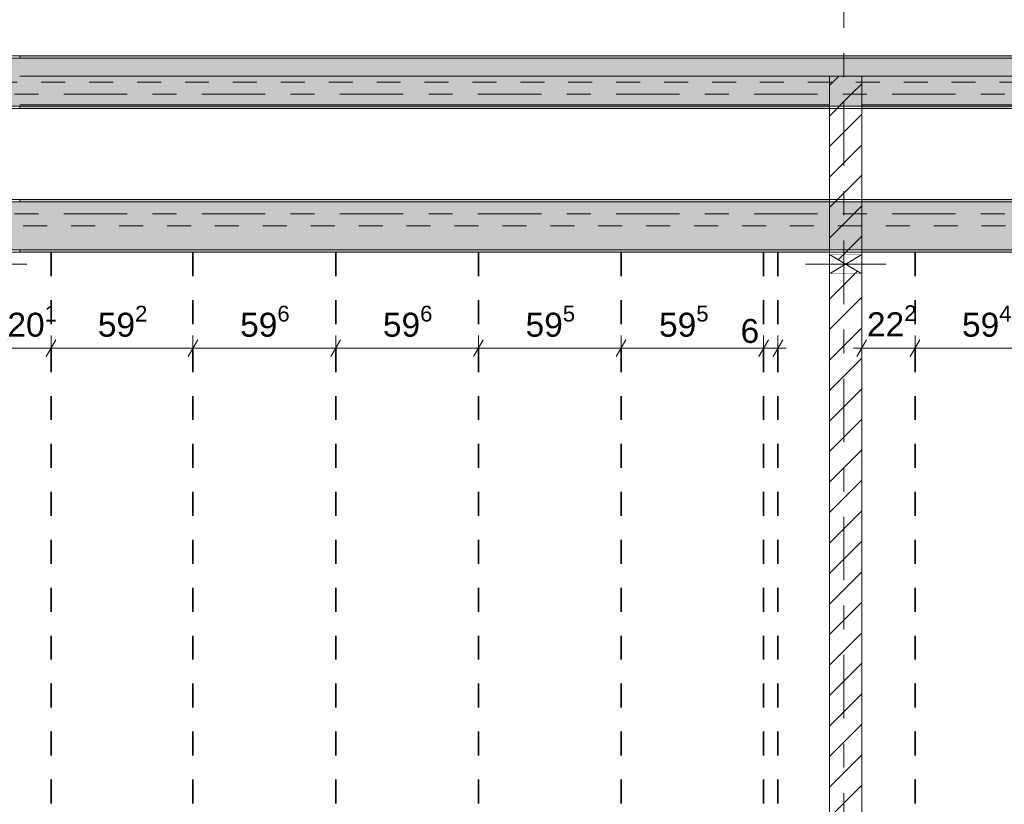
# Model space of a CAD drawing. Header units: metres. Extents: x -3.6 to 84.5, y -11 to 16.8.
# Tile 198 of 228: x 54.7 to 58.8, y 2.9 to 6.2. Entities that reach past the tile are written whole.
import ezdxf

# ---------------------------------------------------------------- set-up
doc = ezdxf.new("R2010")
doc.units = ezdxf.units.M
doc.header["$MEASUREMENT"] = 0
for name, pattern in [('Achse', [0.2, 0.1, -0.05, 0, -0.05]), ('Strichlinie doppelt', [0.546806, 0.264583, -0.105833, 0.070556, -0.105833]), ('Wipeout_Contour', [1, 0, -1])]:
    doc.linetypes.add(name, pattern=pattern)
for name, color, linetype in [('155 - Bemaßung_ Beschriftung.Ausbau - Deckenelemente', 7, 'Continuous'), ('451 - Universal.Achsen Raster', 7, 'Continuous'), ('605 - Struktur.Wand Innen', 7, 'Continuous'), ('608 - Struktur.Träger', 7, 'Continuous'), ('Abbruch_605 - Struktur.Wand Innen', 7, 'Continuous'), ('Neubau_605 - Struktur.Wand Innen', 7, 'Continuous')]:
    doc.layers.add(name, color=color, linetype=linetype)
doc.styles.add('ERSTELLTER_STIL_2', font='txt')
doc.linetypes.add('Abbruch 1', pattern='A,0,[1,2022.0244.A_L5A-PL04.09_iA_Deckenelemente 2.OG1.Shx,S=0.001984,R=0,X=0,Y=0],-0.25,0', length=0.25)
doc.dimstyles.new('ERSTELLTER_STIL__1', dxfattribs={"dimtxt": 0.1, "dimasz": 0.0532, "dimexe": 0.18, "dimexo": 0.0625, "dimgap": 0, "dimtad": 1, "dimtih": 1, "dimtoh": 1, "dimzin": 0, "dimdsep": 46, "dimtxsty": 'ERSTELLTER_STIL_2', "dimblk": 'ARROWHEAD_2', "dimblk1": 'ARROWHEAD_2', "dimblk2": 'ARROWHEAD_2', "dimcen": 0.09, "dimse1": 1, "dimse2": 1, "dimclrd": 7, "dimclre": 7, "dimclrt": 7, "dimazin": 0, "dimtfac": 1, "dimtdec": 4, "dimtmove": 0, "dimatfit": 3, "dimfxl": 1, "dimtolj": 1, "dimtzin": 0, "dimarcsym": 0})
doc.dimstyles.new('ERSTELLTER_STIL__2', dxfattribs={"dimtxt": 0.1, "dimasz": 0.0532, "dimexe": 0.18, "dimexo": 0.0625, "dimgap": 0, "dimtad": 1, "dimtih": 1, "dimtoh": 1, "dimzin": 0, "dimdsep": 46, "dimtxsty": 'ERSTELLTER_STIL_2', "dimblk": 'ARROWHEAD_2', "dimblk1": 'ARROWHEAD_2', "dimblk2": 'ARROWHEAD_2', "dimcen": 0.09, "dimse1": 1, "dimse2": 1, "dimclrd": 7, "dimclre": 7, "dimclrt": 7, "dimazin": 0, "dimtfac": 1, "dimtdec": 4, "dimtmove": 2, "dimatfit": 3, "dimfxl": 1, "dimtolj": 1, "dimtzin": 0, "dimarcsym": 0})
pattern_1 = [(45, (0, 0), (-0.06363961, 0.06363961), [])]
pattern_2 = [(45, (0, 0), (-0.08485281, 0.08485281), []), (45, (-0.04243, 0.04243), (-0.08485281, 0.08485281), [0.09, -0.03])]
pattern_3 = [(45, (0, 0), (-0.01767767, 0.01767767), [0, -0.025])]

# ---------------------------------------------------------------- blocks, each defined once
blk = doc.blocks.new('*D298')
at = {"layer": '155 - Bemaßung_ Beschriftung.Ausbau - Deckenelemente', "color": 7, "linetype": 'Continuous', "lineweight": 5}
for p, q in [((54.6402, 4.825), (54.5998, 4.755)), ((54.62, 4.7375), (54.62, 4.8425)), ((54.8412, 4.825), (54.8008, 4.755)), ((54.821, 4.7375), (54.821, 4.8425)), ((54.5858, 4.79), (54.62, 4.79)), ((54.62, 4.79), (54.821, 4.79))]:
    blk.add_line(p, q, dxfattribs=at)
at = {"layer": '155 - Bemaßung_ Beschriftung.Ausbau - Deckenelemente', "color": 7, "lineweight": 5, "insert": (54.6387, 4.8083), "char_height": 0.1, "attachment_point": 7, "style": 'ERSTELLTER_STIL_2'}
blk.add_mtext('\\A1;{\\pql;\\fArial|b0|i0|c0|p38;20\\fArial|b0|i0|c0|p38;\\A1{\\H.66x;\\S1^  ;}}', dxfattribs=at)
blk = doc.blocks.new('ARROWHEAD_2')
at = {"color": 0, "linetype": 'Continuous', "lineweight": 0}
for p, q in [((0, 0), (-1, 0)), ((-0.378, -0.655), (0.378, 0.655))]:
    blk.add_line(p, q, dxfattribs=at)
blk = doc.blocks.new('*D299')
at = {"layer": '155 - Bemaßung_ Beschriftung.Ausbau - Deckenelemente', "color": 7, "linetype": 'Continuous', "lineweight": 5}
for p, q in [((54.8412, 4.825), (54.8008, 4.755)), ((54.821, 4.7375), (54.821, 4.8425)), ((55.4332, 4.825), (55.3928, 4.755)), ((55.413, 4.7375), (55.413, 4.8425)), ((54.821, 4.79), (55.413, 4.79))]:
    blk.add_line(p, q, dxfattribs=at)
at = {"layer": '155 - Bemaßung_ Beschriftung.Ausbau - Deckenelemente', "color": 7, "lineweight": 5, "insert": (55.0161, 4.8083), "char_height": 0.1, "attachment_point": 7, "style": 'ERSTELLTER_STIL_2'}
blk.add_mtext('\\A1;{\\pql;\\fArial|b0|i0|c0|p38;59\\fArial|b0|i0|c0|p38;\\A1{\\H.66x;\\S2^  ;}}', dxfattribs=at)
blk = doc.blocks.new('*D300')
at = {"layer": '155 - Bemaßung_ Beschriftung.Ausbau - Deckenelemente', "color": 7, "linetype": 'Continuous', "lineweight": 5}
for p, q in [((55.4332, 4.825), (55.3928, 4.755)), ((55.413, 4.7375), (55.413, 4.8425)), ((56.0292, 4.825), (55.9888, 4.755)), ((56.009, 4.7375), (56.009, 4.8425)), ((55.413, 4.79), (56.009, 4.79))]:
    blk.add_line(p, q, dxfattribs=at)
at = {"layer": '155 - Bemaßung_ Beschriftung.Ausbau - Deckenelemente', "color": 7, "lineweight": 5, "insert": (55.6101, 4.8083), "char_height": 0.1, "attachment_point": 7, "style": 'ERSTELLTER_STIL_2'}
blk.add_mtext('\\A1;{\\pql;\\fArial|b0|i0|c0|p38;59\\fArial|b0|i0|c0|p38;\\A1{\\H.66x;\\S6^  ;}}', dxfattribs=at)
blk = doc.blocks.new('*D301')
at = {"layer": '155 - Bemaßung_ Beschriftung.Ausbau - Deckenelemente', "color": 7, "linetype": 'Continuous', "lineweight": 5}
for p, q in [((56.0292, 4.825), (55.9888, 4.755)), ((56.009, 4.7375), (56.009, 4.8425)), ((56.6252, 4.825), (56.5848, 4.755)), ((56.605, 4.7375), (56.605, 4.8425)), ((56.009, 4.79), (56.605, 4.79))]:
    blk.add_line(p, q, dxfattribs=at)
at = {"layer": '155 - Bemaßung_ Beschriftung.Ausbau - Deckenelemente', "color": 7, "lineweight": 5, "insert": (56.2061, 4.8083), "char_height": 0.1, "attachment_point": 7, "style": 'ERSTELLTER_STIL_2'}
blk.add_mtext('\\A1;{\\pql;\\fArial|b0|i0|c0|p38;59\\fArial|b0|i0|c0|p38;\\A1{\\H.66x;\\S6^  ;}}', dxfattribs=at)
blk = doc.blocks.new('*D302')
at = {"layer": '155 - Bemaßung_ Beschriftung.Ausbau - Deckenelemente', "color": 7, "linetype": 'Continuous', "lineweight": 5}
for p, q in [((56.6252, 4.825), (56.5848, 4.755)), ((56.605, 4.7375), (56.605, 4.8425)), ((57.2202, 4.825), (57.1798, 4.755)), ((57.2, 4.7375), (57.2, 4.8425)), ((56.605, 4.79), (57.2, 4.79))]:
    blk.add_line(p, q, dxfattribs=at)
at = {"layer": '155 - Bemaßung_ Beschriftung.Ausbau - Deckenelemente', "color": 7, "lineweight": 5, "insert": (56.8016, 4.8083), "char_height": 0.1, "attachment_point": 7, "style": 'ERSTELLTER_STIL_2'}
blk.add_mtext('\\A1;{\\pql;\\fArial|b0|i0|c0|p38;59\\fArial|b0|i0|c0|p38;\\A1{\\H.66x;\\S5^  ;}}', dxfattribs=at)
blk = doc.blocks.new('*D303')
at = {"layer": '155 - Bemaßung_ Beschriftung.Ausbau - Deckenelemente', "color": 7, "linetype": 'Continuous', "lineweight": 5}
for p, q in [((57.2202, 4.825), (57.1798, 4.755)), ((57.2, 4.7375), (57.2, 4.8425)), ((57.8152, 4.825), (57.7748, 4.755)), ((57.795, 4.7375), (57.795, 4.8425)), ((57.2, 4.79), (57.795, 4.79))]:
    blk.add_line(p, q, dxfattribs=at)
at = {"layer": '155 - Bemaßung_ Beschriftung.Ausbau - Deckenelemente', "color": 7, "lineweight": 5, "char_height": 0.1, "attachment_point": 7, "style": 'ERSTELLTER_STIL_2'}
for s, insert in [('\\A1;{\\pql;\\fArial|b0|i0|c0|p38;59\\fArial|b0|i0|c0|p38;\\A1{\\H.66x;\\S5^  ;}}', (57.3586, 4.8083)), ('\\A1;{\\pql;\\fArial|b0|i0|c0|p38;6}', (57.6989, 4.81))]:
    blk.add_mtext(s, dxfattribs=dict(at, insert=insert))
blk = doc.blocks.new('*D304')
at = {"layer": '155 - Bemaßung_ Beschriftung.Ausbau - Deckenelemente', "color": 7, "linetype": 'Continuous', "lineweight": 5}
for p, q in [((57.8152, 4.825), (57.7748, 4.755)), ((57.795, 4.7375), (57.795, 4.8425)), ((57.8348, 4.755), (57.8752, 4.825)), ((57.855, 4.7375), (57.855, 4.8425)), ((57.795, 4.79), (57.855, 4.79)), ((57.855, 4.79), (57.8892, 4.79))]:
    blk.add_line(p, q, dxfattribs=at)
blk = doc.blocks.new('*D305')
at = {"layer": '155 - Bemaßung_ Beschriftung.Ausbau - Deckenelemente', "color": 7, "linetype": 'Continuous', "lineweight": 5}
for p, q in [((58.2252, 4.825), (58.1848, 4.755)), ((58.205, 4.7375), (58.205, 4.8425)), ((58.4472, 4.825), (58.4068, 4.755)), ((58.427, 4.7375), (58.427, 4.8425)), ((58.1708, 4.79), (58.205, 4.79)), ((58.205, 4.79), (58.427, 4.79))]:
    blk.add_line(p, q, dxfattribs=at)
at = {"layer": '155 - Bemaßung_ Beschriftung.Ausbau - Deckenelemente', "color": 7, "lineweight": 5, "insert": (58.2266, 4.81), "char_height": 0.1, "attachment_point": 7, "style": 'ERSTELLTER_STIL_2'}
blk.add_mtext('\\A1;{\\pql;\\fArial|b0|i0|c0|p38;22\\fArial|b0|i0|c0|p38;\\A1{\\H.66x;\\S2^  ;}}', dxfattribs=at)
blk = doc.blocks.new('*D306')
at = {"layer": '155 - Bemaßung_ Beschriftung.Ausbau - Deckenelemente', "color": 7, "linetype": 'Continuous', "lineweight": 5}
for p, q in [((58.4472, 4.825), (58.4068, 4.755)), ((58.427, 4.7375), (58.427, 4.8425)), ((59.0412, 4.825), (59.0008, 4.755)), ((59.021, 4.7375), (59.021, 4.8425)), ((58.427, 4.79), (59.021, 4.79))]:
    blk.add_line(p, q, dxfattribs=at)
at = {"layer": '155 - Bemaßung_ Beschriftung.Ausbau - Deckenelemente', "color": 7, "lineweight": 5, "insert": (58.6231, 4.8083), "char_height": 0.1, "attachment_point": 7, "style": 'ERSTELLTER_STIL_2'}
blk.add_mtext('\\A1;{\\pql;\\fArial|b0|i0|c0|p38;59\\fArial|b0|i0|c0|p38;\\A1{\\H.66x;\\S4^  ;}}', dxfattribs=at)

msp = doc.modelspace()

# ---------------------------------------------------------------- hatches: boundary and pattern name
at = {"layer": '608 - Struktur.Träger', "linetype": 'Continuous', "lineweight": 0, "true_color": 0x000000}
h = msp.add_hatch(dxfattribs=at)
h.set_pattern_fill('Gips_0001', color=18, style=0, pattern_type=2)
h.set_pattern_definition(pattern_3)
h.paths.add_polyline_path([(54.69, 6.01), (54.69, 6), (61.57, 6), (61.57, 6.01)])
at = {"layer": 'Abbruch_605 - Struktur.Wand Innen', "linetype": 'Continuous', "lineweight": 0, "true_color": 0x000000}
h = msp.add_hatch(dxfattribs=at)
h.set_pattern_fill('MW_Ziegel_0001', color=18, style=0, pattern_type=2)
h.set_pattern_definition(pattern_1)
h.paths.add_polyline_path([(58.07, 5.18), (58.1375, 5.14), (58.205, 5.18)])
h = msp.add_hatch(dxfattribs=at)
h.set_pattern_fill('MW_Ziegel_0001', color=18, style=0, pattern_type=2)
h.set_pattern_definition(pattern_1)
h.paths.add_polyline_path([(58.07, 5.1), (58.205, 5.1), (58.1375, 5.14)])

# ---------------------------------------------------------------- linework, layer by layer
at = {"layer": '155 - Bemaßung_ Beschriftung.Ausbau - Deckenelemente', "color": 7, "linetype": 'Achse', "lineweight": 35}
for p, q in [((54.821, 5.1899), (54.821, 0.7099)), ((55.413, 5.1899), (55.413, 0.7099)), ((56.009, 5.1899), (56.009, 0.7099)), ((56.605, 5.1899), (56.605, 0.7099)), ((57.2, 5.1899), (57.2, 0.7099)), ((57.795, 5.1899), (57.795, 0.7099)), ((57.855, 5.1899), (57.855, 0.7099)), ((58.427, 5.1899), (58.427, 0.7099))]:
    msp.add_line(p, q, dxfattribs=at)
at = {"layer": '608 - Struktur.Träger', "color": 7, "linetype": 'Continuous', "lineweight": 13}
for p, q in [((0.38, 6.01), (61.88, 6.01)), ((54.69, 6), (54.37, 6)), ((61.57, 6), (54.69, 6)), ((54.69, 5.4), (54.37, 5.4))]:
    msp.add_line(p, q, dxfattribs=at)
at = {"layer": '608 - Struktur.Träger', "color": 7, "linetype": 'Continuous', "lineweight": 5}
for p, q in [((54.69, 6.01), (54.69, 6)), ((61.57, 6.01), (54.69, 6.01)), ((54.69, 5.41), (54.69, 5.4)), ((54.69, 5.2), (54.69, 5.19))]:
    msp.add_line(p, q, dxfattribs=at)
at = {"layer": 'Abbruch_605 - Struktur.Wand Innen', "color": 7, "linetype": 'Abbruch 1', "lineweight": 18}
for p, q in [((58.205, 5.18), (58.07, 5.18)), ((58.07, 5.1), (58.205, 5.1))]:
    msp.add_line(p, q, dxfattribs=at)
at = {"layer": 'Abbruch_605 - Struktur.Wand Innen', "color": 160, "linetype": 'Abbruch 1', "lineweight": 5, "true_color": 0x3232ff}
for p, q in [((54.36, 5.14), (54.72, 5.14)), ((54.36, 5.14), (54.72, 5.14)), ((57.97, 5.14), (58.305, 5.14)), ((57.97, 5.14), (58.305, 5.14))]:
    msp.add_line(p, q, dxfattribs=at)
at = {"layer": 'Abbruch_605 - Struktur.Wand Innen', "color": 7, "linetype": 'Abbruch 1', "lineweight": 18, "flags": 128}
for points in [[(58.07, 5.18), (58.07, 5.1)], [(58.205, 5.1), (58.205, 5.18)]]:
    msp.add_lwpolyline(points, dxfattribs=at)
at = {"layer": 'Neubau_605 - Struktur.Wand Innen', "color": 1, "linetype": 'Continuous', "lineweight": 9}
for p, q in [((58.07, 5.1), (58.205, 5.18)), ((58.07, 5.18), (58.205, 5.1))]:
    msp.add_line(p, q, dxfattribs=at)

# ---------------------------------------------------------------- dimensions: what is measured, and where the dimension line sits
at = {"layer": '155 - Bemaßung_ Beschriftung.Ausbau - Deckenelemente', "color": 7, "linetype": 'Continuous', "lineweight": 5}
for base, p1, p2, dimstyle, picture, middle in [((54.821, 4.79), (54.62, 2.95), (54.821, 5.1899), 'ERSTELLTER_STIL__2', '*D298', (54.85, 4.86)), ((55.413, 4.79), (54.821, 5.1899), (55.413, 5.1899), 'ERSTELLTER_STIL__1', '*D299', (55.2274, 4.86)), ((56.009, 4.79), (55.413, 5.1899), (56.009, 5.1899), 'ERSTELLTER_STIL__1', '*D300', (55.8214, 4.86)), ((56.605, 4.79), (56.009, 5.1899), (56.605, 5.1899), 'ERSTELLTER_STIL__1', '*D301', (56.4174, 4.86)), ((57.2, 4.7899822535), (56.605, 5.1899328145), (57.2, 5.1899328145), 'ERSTELLTER_STIL__1', '*D302', (57.0128662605, 4.8599822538)), ((57.795, 4.7899822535), (57.2, 5.1899328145), (57.795, 5.1899328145), 'ERSTELLTER_STIL__1', '*D303', (57.5699233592, 4.8599822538)), ((57.855, 4.79), (57.795, 5.1899), (57.855, 5.1899), 'ERSTELLTER_STIL__1', '*D304', (57.737, 4.86)), ((59.021, 4.79), (58.427, 5.1899), (59.021, 5.1899), 'ERSTELLTER_STIL__1', '*D306', (58.8344, 4.86))]:
    dim = msp.add_linear_dim(base=base, p1=p1, p2=p2, dimstyle=dimstyle, dxfattribs=at)
    dim.commit()
    dim.dimension.update_dxf_attribs({"geometry": picture, "text_midpoint": middle, "dimtype": 160})

# ---------------------------------------------------------------- wipeouts: each hides what was drawn before it
at = {"color": 254, "linetype": 'Wipeout_Contour', "lineweight": 0, "ltscale": 240.699705}
msp.add_wipeout([(58.205, 5.925), (58.205, 5.805), (61.57, 5.805), (61.57, 5.925)], dxfattribs=at).dxf.layer = '605 - Struktur.Wand Innen'

# ---------------------------------------------------------------- next in the draw order: linework, layer by layer
at = {"layer": '605 - Struktur.Wand Innen', "color": 7, "linetype": 'Continuous', "lineweight": 18}
msp.add_line((58.205, 5.925), (58.205, 5.805), dxfattribs=at)
at = {"layer": '605 - Struktur.Wand Innen', "color": 7, "linetype": 'Continuous', "lineweight": 13, "flags": 128}
for points in [[(61.57, 5.925), (58.205, 5.925)], [(58.205, 5.805), (61.57, 5.805)]]:
    msp.add_lwpolyline(points, dxfattribs=at)

# ---------------------------------------------------------------- next in the draw order: wipeouts: each hides what was drawn before it
at = {"color": 254, "linetype": 'Wipeout_Contour', "lineweight": 0, "ltscale": 233.009675}
msp.add_wipeout([(58.205, 5.1), (58.07, 5.1), (58.07, 0.7), (58.205, 0.7)], dxfattribs=at).dxf.layer = '605 - Struktur.Wand Innen'

# ---------------------------------------------------------------- next in the draw order: hatches: boundary and pattern name
at = {"layer": '605 - Struktur.Wand Innen', "linetype": 'Continuous', "lineweight": 0, "true_color": 0x000000}
h = msp.add_hatch(dxfattribs=at)
h.set_pattern_fill('MW_Ziegel_0001', color=18, style=0, pattern_type=2)
h.set_pattern_definition(pattern_1)
h.paths.add_polyline_path([(58.205, 5.1), (58.07, 5.1), (58.07, 0.7), (58.205, 0.7)])

# ---------------------------------------------------------------- next in the draw order: linework, layer by layer
at = {"layer": '605 - Struktur.Wand Innen', "color": 7, "linetype": 'Continuous', "lineweight": 18, "flags": 128}
for points in [[(58.07, 5.1), (58.07, 0.7)], [(58.205, 0.7), (58.205, 5.1)]]:
    msp.add_lwpolyline(points, dxfattribs=at)

# ---------------------------------------------------------------- next in the draw order: wipeouts: each hides what was drawn before it
at = {"color": 254, "linetype": 'Wipeout_Contour', "lineweight": 0, "ltscale": 174.929018}
msp.add_wipeout([(58.07, 5.925), (58.205, 5.805), (58.205, 5.925)], dxfattribs=at).dxf.layer = '605 - Struktur.Wand Innen'

# ---------------------------------------------------------------- next in the draw order: hatches: boundary and pattern name
at = {"layer": '605 - Struktur.Wand Innen', "linetype": 'Continuous', "lineweight": 0, "true_color": 0x000000}
h = msp.add_hatch(dxfattribs=at)
h.set_pattern_fill('MW_Ziegel_0001', color=18, style=0, pattern_type=2)
h.set_pattern_definition(pattern_1)
h.paths.add_polyline_path([(58.07, 5.925), (58.205, 5.805), (58.205, 5.925)])

# ---------------------------------------------------------------- next in the draw order: wipeouts: each hides what was drawn before it
at = {"color": 254, "linetype": 'Wipeout_Contour', "lineweight": 0, "ltscale": 233.591543}
msp.add_wipeout([(58.205, 5.805), (58.07, 5.925), (58.07, 5.18), (58.205, 5.18)], dxfattribs=at).dxf.layer = '605 - Struktur.Wand Innen'

# ---------------------------------------------------------------- next in the draw order: hatches: boundary and pattern name
at = {"layer": '605 - Struktur.Wand Innen', "linetype": 'Continuous', "lineweight": 0, "true_color": 0x000000}
h = msp.add_hatch(dxfattribs=at)
h.set_pattern_fill('MW_Ziegel_0001', color=18, style=0, pattern_type=2)
h.set_pattern_definition(pattern_1)
h.paths.add_polyline_path([(58.205, 5.805), (58.07, 5.925), (58.07, 5.18), (58.205, 5.18)])
at = {"layer": '608 - Struktur.Träger', "linetype": 'Continuous', "lineweight": 0, "true_color": 0x000000}
h = msp.add_hatch(dxfattribs=at)
h.set_pattern_fill('Gips_0001', color=18, style=0, pattern_type=2)
h.set_pattern_definition(pattern_3)
h.paths.add_polyline_path([(61.57, 5.8), (58.205, 5.8), (58.205, 5.79), (61.57, 5.79)])
h = msp.add_hatch(dxfattribs=at)
h.set_pattern_fill('Beton__Stahlbeton_0001', color=18, style=0, pattern_type=2)
h.set_pattern_definition(pattern_2)
h.paths.add_polyline_path([(14.5051, 5.2), (18.37, 5.2), (18.69, 5.2), (22.06, 5.2), (22.19, 5.2), (25.57, 5.2), (25.89, 5.2), (29.23, 5.2), (29.41, 5.2), (32.77, 5.2), (33.09, 5.2), (36.465, 5.2), (36.605, 5.2), (39.97, 5.2), (40.29, 5.2), (47.17, 5.2), (47.49, 5.2), (50.85, 5.2), (51.02, 5.2), (54.37, 5.2), (54.69, 5.2), (58.07, 5.2), (58.205, 5.2), (61.57, 5.2), (61.88, 5.2), (61.88, 5.4), (61.57, 5.4), (58.205, 5.4), (58.07, 5.4), (54.69, 5.4), (54.37, 5.4), (51.02, 5.4), (50.85, 5.4), (47.49, 5.4), (47.17, 5.4), (40.29, 5.4), (39.97, 5.4), (36.605, 5.4), (36.465, 5.4), (33.09, 5.4), (32.77, 5.4), (29.41, 5.4), (29.23, 5.4), (25.89, 5.4), (25.57, 5.4), (22.19, 5.4), (22.06, 5.4), (18.69, 5.4), (18.37, 5.4), (14.5051, 5.4)])
h = msp.add_hatch(dxfattribs=at)
h.set_pattern_fill('Gips_0001', color=18, style=0, pattern_type=2)
h.set_pattern_definition(pattern_3)
h.paths.add_polyline_path([(58.07, 5.41), (54.69, 5.41), (54.69, 5.4), (58.07, 5.4)])
h = msp.add_hatch(dxfattribs=at)
h.set_pattern_fill('Gips_0001', color=18, style=0, pattern_type=2)
h.set_pattern_definition(pattern_3)
h.paths.add_polyline_path([(58.205, 5.41), (58.205, 5.4), (61.57, 5.4), (61.57, 5.41)])
h = msp.add_hatch(dxfattribs=at)
h.set_pattern_fill('Gips_0001', color=18, style=0, pattern_type=2)
h.set_pattern_definition(pattern_3)
h.paths.add_polyline_path([(54.69, 5.19), (58.07, 5.19), (58.07, 5.2), (54.69, 5.2)])
h = msp.add_hatch(dxfattribs=at)
h.set_pattern_fill('Gips_0001', color=18, style=0, pattern_type=2)
h.set_pattern_definition(pattern_3)
h.paths.add_polyline_path([(61.57, 5.2), (58.205, 5.2), (58.205, 5.19), (61.57, 5.19)])

# ---------------------------------------------------------------- next in the draw order: linework, layer by layer
at = {"layer": '451 - Universal.Achsen Raster', "color": 160, "linetype": 'Strichlinie doppelt', "lineweight": 9, "true_color": 0x3232ff}
for p, q in [((58.13, -10.585), (58.13, 16.355)), ((64.935, 5.35), (-3.175, 5.35))]:
    msp.add_line(p, q, dxfattribs=at)
at = {"layer": '605 - Struktur.Wand Innen', "color": 7, "linetype": 'Continuous', "lineweight": 18}
msp.add_line((58.205, 5.925), (58.205, 5.805), dxfattribs=at)
at = {"layer": '605 - Struktur.Wand Innen', "color": 7, "linetype": 'Continuous', "lineweight": 18, "flags": 128}
for points in [[(58.07, 5.925), (58.205, 5.925)], [(58.07, 5.925), (58.07, 5.18)], [(58.205, 5.18), (58.205, 5.805)]]:
    msp.add_lwpolyline(points, dxfattribs=at)
at = {"layer": '608 - Struktur.Träger', "color": 7, "linetype": 'Continuous', "lineweight": 5}
for p, q in [((58.205, 5.8), (58.205, 5.79)), ((61.57, 5.79), (58.205, 5.79)), ((58.07, 5.41), (54.69, 5.41)), ((58.07, 5.41), (58.07, 5.4)), ((58.205, 5.41), (58.205, 5.4)), ((61.57, 5.41), (58.205, 5.41)), ((58.07, 5.19), (54.69, 5.19)), ((58.07, 5.2), (58.07, 5.19)), ((58.205, 5.2), (58.205, 5.19)), ((61.57, 5.19), (58.205, 5.19))]:
    msp.add_line(p, q, dxfattribs=at)
at = {"layer": '608 - Struktur.Träger', "color": 7, "linetype": 'Continuous', "lineweight": 13}
for p, q in [((14.5051, 5.41), (61.88, 5.41)), ((58.07, 5.4), (54.69, 5.4)), ((58.205, 5.4), (58.07, 5.4)), ((61.57, 5.4), (58.205, 5.4)), ((14.5051, 5.19), (61.88, 5.19))]:
    msp.add_line(p, q, dxfattribs=at)
at = {"layer": '608 - Struktur.Träger', "color": 7, "linetype": 'Achse', "lineweight": 9}
msp.add_line((14.5051, 5.3), (61.88, 5.3), dxfattribs=at)
at = {"layer": '608 - Struktur.Träger', "color": 7, "linetype": 'Continuous', "lineweight": 13, "flags": 128}
msp.add_lwpolyline([(61.88, 5.2), (61.57, 5.2), (58.205, 5.2), (58.07, 5.2), (54.69, 5.2), (54.37, 5.2)], dxfattribs=at)

# ---------------------------------------------------------------- next in the draw order: dimensions: what is measured, and where the dimension line sits
at = {"layer": '155 - Bemaßung_ Beschriftung.Ausbau - Deckenelemente', "color": 7, "linetype": 'Continuous', "lineweight": 5}
dim = msp.add_linear_dim(base=(58.427, 4.79), p1=(58.205, 3.2525), p2=(58.427, 5.1899), dimstyle='ERSTELLTER_STIL__2', dxfattribs=at)
dim.commit()
dim.dimension.update_dxf_attribs({"geometry": '*D305', "text_midpoint": (58.4379, 4.86), "dimtype": 160})

# ---------------------------------------------------------------- next in the draw order: wipeouts: each hides what was drawn before it
at = {"color": 254, "linetype": 'Wipeout_Contour', "lineweight": 0, "ltscale": 226.740494}
msp.add_wipeout([(54.69, 5.8045), (58.07, 5.8045), (58.07, 5.925), (54.69, 5.925)], dxfattribs=at).dxf.layer = '605 - Struktur.Wand Innen'

# ---------------------------------------------------------------- next in the draw order: hatches: boundary and pattern name
at = {"layer": '608 - Struktur.Träger', "linetype": 'Continuous', "lineweight": 0, "true_color": 0x000000}
h = msp.add_hatch(dxfattribs=at)
h.set_pattern_fill('Beton__Stahlbeton_0001', color=18, style=0, pattern_type=2)
h.set_pattern_definition(pattern_2)
h.paths.add_polyline_path([(0.69, 6), (0.38, 6), (0.38, 5.8), (0.69, 5.8), (7.57, 5.8), (7.89, 5.8), (11.17, 5.8), (11.49, 5.8), (18.37, 5.8), (18.69, 5.8), (22.06, 5.8), (22.19, 5.8), (25.57, 5.8), (25.89, 5.8), (32.77, 5.8), (33.09, 5.8), (36.465, 5.8), (36.605, 5.8), (39.97, 5.8), (40.29, 5.8), (47.17, 5.8), (47.49, 5.8), (50.85, 5.8), (51.02, 5.8), (54.37, 5.8), (54.69, 5.8), (58.07, 5.8), (58.205, 5.8), (61.57, 5.8), (61.88, 5.8), (61.88, 6), (61.57, 6), (54.69, 6), (54.37, 6), (50.9625, 6), (50.8975, 6), (47.49, 6), (47.17, 6), (40.29, 6), (39.97, 6), (33.09, 6), (25.57, 6), (18.69, 6), (18.37, 6), (14.945, 6), (14.88, 6), (11.49, 6), (11.17, 6), (7.89, 6), (7.57, 6)])
h = msp.add_hatch(dxfattribs=at)
h.set_pattern_fill('Gips_0001', color=18, style=0, pattern_type=2)
h.set_pattern_definition(pattern_3)
h.paths.add_polyline_path([(58.07, 5.8), (54.69, 5.8), (54.69, 5.79), (58.07, 5.79)])

# ---------------------------------------------------------------- next in the draw order: linework, layer by layer
at = {"layer": '451 - Universal.Achsen Raster', "color": 160, "linetype": 'Strichlinie doppelt', "lineweight": 9, "true_color": 0x3232ff}
msp.add_line((64.935, 5.85), (-3.175, 5.85), dxfattribs=at)
at = {"layer": '605 - Struktur.Wand Innen', "color": 7, "linetype": 'Continuous', "lineweight": 13, "flags": 128}
for points in [[(58.07, 5.925), (54.69, 5.925)], [(58.07, 5.8045), (58.07, 5.925)], [(54.69, 5.8045), (58.07, 5.8045)]]:
    msp.add_lwpolyline(points, dxfattribs=at)
at = {"layer": '608 - Struktur.Träger', "color": 7, "linetype": 'Achse', "lineweight": 9}
msp.add_line((0.38, 5.9), (61.88, 5.9), dxfattribs=at)
at = {"layer": '608 - Struktur.Träger', "color": 7, "linetype": 'Continuous', "lineweight": 5}
for p, q in [((54.69, 5.8), (54.69, 5.79)), ((58.07, 5.8), (58.07, 5.79)), ((58.07, 5.79), (54.69, 5.79))]:
    msp.add_line(p, q, dxfattribs=at)
at = {"layer": '608 - Struktur.Träger', "color": 7, "linetype": 'Continuous', "lineweight": 13}
msp.add_line((0.38, 5.79), (61.88, 5.79), dxfattribs=at)
at = {"layer": '608 - Struktur.Träger', "color": 7, "linetype": 'Continuous', "lineweight": 13, "flags": 128}
msp.add_lwpolyline([(61.88, 5.8), (61.57, 5.8), (58.205, 5.8), (58.07, 5.8), (54.69, 5.8), (54.37, 5.8)], dxfattribs=at)

doc.saveas('drawing.dxf')
